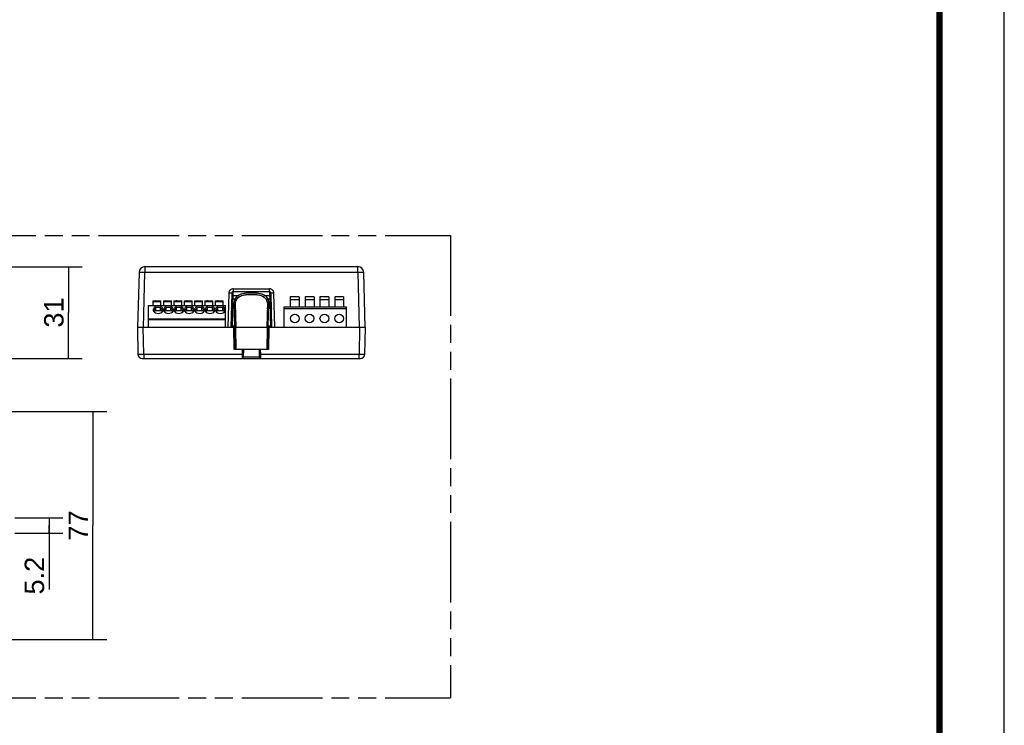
# Model space of a CAD drawing. Header units: millimetres. Extents: x 0 to 210, y 0 to 297.
# Tile 20 of 27: x 104 to 210, y 130 to 206. Entities that reach past the tile are written whole.
import ezdxf
from ezdxf.enums import TextEntityAlignment as Align

# ---------------------------------------------------------------- set-up
doc = ezdxf.new("R2010")
doc.units = ezdxf.units.MM
doc.header["$LTSCALE"] = 19.36
doc.linetypes.add('PHANTOM', pattern=[0.8, 0.45, -0.05, 0.1, -0.05, 0.1, -0.05])
doc.layers.get('0').update_dxf_attribs({"linetype": 'CONTINUOUS'})
doc.layers.add('DEFAULT_3', color=7, linetype='PHANTOM')
doc.layers.add('Z_DIM_2D', color=7, linetype='CONTINUOUS')
doc.styles.add('TEXTSTYLE_3', font='helveticaneueltw1g-ltcn.otf')
doc.dimstyles.new('DIMSTYLE_2', dxfattribs={"dimtxt": 2.1, "dimasz": 3.5, "dimexe": 1.5, "dimexo": 0, "dimgap": 0.525, "dimtad": 1, "dimdec": 3, "dimlfac": 3.125, "dimdsep": 46, "dimtxsty": 'TEXTSTYLE_3', "dimcen": 0.09, "dimclrt": 5, "dimadec": 0, "dimazin": 0, "dimtp": 0.3, "dimtm": 0.3, "dimtfac": 1, "dimtdec": 3, "dimtofl": 0, "dimtmove": 0, "dimatfit": 3, "dimfxl": 0, "dimtolj": 1, "dimarcsym": 0})
doc.dimstyles.new('DIMSTYLE_3', dxfattribs={"dimtxt": 2.1, "dimasz": 3.5, "dimexe": 1.5, "dimexo": 0, "dimgap": 0.525, "dimtad": 1, "dimdec": 3, "dimlfac": 3.125, "dimdsep": 46, "dimtxsty": 'TEXTSTYLE_3', "dimcen": 0.09, "dimclrt": 5, "dimadec": 0, "dimazin": 0, "dimtp": 0.1, "dimtm": 0.1, "dimtfac": 1, "dimtdec": 3, "dimtofl": 0, "dimtmove": 0, "dimatfit": 3, "dimfxl": 0, "dimtolj": 1, "dimarcsym": 0})

# ---------------------------------------------------------------- blocks, each defined once
blk = doc.blocks.new('*D2')
at = {"layer": 'Z_DIM_2D', "color": 2, "linetype": 'Continuous'}
for p, q in [((102.57, 163.63), (112.97, 163.63)), ((111.47, 163.63), (111.47, 151.31)), ((111.47, 138.99), (111.47, 151.31)), ((102.57, 138.99), (112.97, 138.99))]:
    blk.add_line(p, q, dxfattribs=at)
at = {"layer": 'Z_DIM_2D', "color": 5, "linetype": 'Continuous', "style": 'TEXTSTYLE_3'}
blk.add_text('77', height=2.1, rotation=90, dxfattribs=at).set_placement((110.94, 151.31), align=Align.CENTER)
blk = doc.blocks.new('_NONE')
blk = doc.blocks.new('*D3')
at = {"layer": 'Z_DIM_2D', "color": 2, "linetype": 'Continuous'}
for p, q in [((102.39, 179.3), (110.32, 179.3)), ((108.82, 179.3), (108.82, 174.34)), ((108.82, 169.38), (108.82, 174.34)), ((102.52, 169.38), (110.32, 169.38))]:
    blk.add_line(p, q, dxfattribs=at)
at = {"layer": 'Z_DIM_2D', "color": 5, "linetype": 'Continuous', "style": 'TEXTSTYLE_3'}
blk.add_text('31', height=2.1, rotation=90, dxfattribs=at).set_placement((108.29, 174.34), align=Align.CENTER)
blk = doc.blocks.new('*D5')
at = {"layer": 'Z_DIM_2D', "color": 2, "linetype": 'Continuous'}
for p, q in [((103.01, 152.14), (108.22, 152.14)), ((106.72, 152.14), (106.72, 151.31)), ((106.72, 150.48), (106.72, 151.31)), ((106.72, 151.31), (106.72, 144.41)), ((103.01, 150.48), (108.22, 150.48))]:
    blk.add_line(p, q, dxfattribs=at)
at = {"layer": 'Z_DIM_2D', "color": 5, "linetype": 'Continuous', "style": 'TEXTSTYLE_3'}
blk.add_text('5.2', height=2.1, rotation=90, dxfattribs=at).set_placement((106.19, 147.93), align=Align.RIGHT)

msp = doc.modelspace()

# ---------------------------------------------------------------- linework, layer by layer
at = {"color": 2, "linetype": 'Continuous'}
msp.add_line((210, 0), (210, 297), dxfattribs=at)
at = {"color": 9, "linetype": 'Continuous'}
for p, q in [((117.09353, 179.30478), (117.09353, 178.68153)), ((140.10953, 178.68153), (140.10953, 179.30478)), ((116.93724, 172.71278), (117.09353, 178.68153)), ((140.10953, 178.68153), (117.09353, 178.68153)), ((140.10953, 178.68153), (140.26583, 172.71278)), ((126.64081, 176.91494), (126.64081, 176.60332)), ((126.64081, 176.91494), (130.56226, 176.91494)), ((130.56226, 176.60332), (130.56226, 176.91494)), ((126.16161, 176.44813), (126.06379, 172.71278)), ((126.59705, 174.90334), (126.64081, 176.60332)), ((126.80337, 175.78478), (126.62013, 175.78478)), ((126.63031, 176.18591), (127.16412, 176.18591)), ((130.03895, 176.18591), (130.57275, 176.18591)), ((130.58294, 175.78478), (130.3997, 175.78478)), ((130.56226, 176.60332), (130.66005, 172.71283)), ((131.13927, 172.71278), (131.04146, 176.44813)), ((118.17697, 175.06592), (117.48154, 175.06592)), ((118.82554, 175.49678), (118.03513, 175.49678)), ((119.29697, 175.06592), (118.8661, 175.06592)), ((119.94554, 175.49678), (119.15513, 175.49678)), ((120.41697, 175.06592), (119.9861, 175.06592)), ((121.06554, 175.49678), (120.27513, 175.49678)), ((121.53697, 175.06592), (121.1061, 175.06592)), ((122.18554, 175.49678), (121.39513, 175.49678)), ((122.65697, 175.06592), (122.2261, 175.06592)), ((123.30554, 175.49678), (122.51513, 175.49678)), ((123.77697, 175.06592), (123.3461, 175.06592)), ((124.42554, 175.49678), (123.63513, 175.49678)), ((124.89697, 175.06592), (124.4661, 175.06592)), ((125.54554, 175.49678), (124.75513, 175.49678)), ((125.80154, 175.06592), (125.5861, 175.06592)), ((126.54302, 172.71283), (126.59705, 174.90334)), ((126.59705, 174.90334), (126.73024, 174.90334)), ((126.71809, 175.36709), (126.78427, 172.71278)), ((130.42334, 172.88601), (130.48497, 175.36709)), ((130.47283, 174.90334), (130.60602, 174.90334)), ((117.48154, 173.65564), (125.80154, 173.65564)), ((125.80154, 173.5425), (117.48154, 173.5425)), ((116.96852, 169.85473), (116.90866, 172.7128)), ((126.77973, 172.88601), (126.54755, 172.88601)), ((126.74544, 172.71278), (126.78678, 170.34478)), ((130.41628, 170.34478), (130.4576, 172.71278)), ((130.4188, 172.71278), (130.42334, 172.88601)), ((130.65551, 172.88601), (130.42334, 172.88601)), ((140.29441, 172.7128), (140.23454, 169.85473)), ((127.60957, 170.34478), (127.5993, 169.85473)), ((129.60376, 169.85473), (129.5935, 170.34478)), ((116.96852, 169.85473), (127.5993, 169.85473)), ((116.96853, 169.85473), (116.96853, 169.38478)), ((127.5993, 169.85473), (127.59274, 169.38478)), ((127.75271, 169.54143), (129.45036, 169.54143)), ((129.60376, 169.85473), (140.23454, 169.85473)), ((129.61033, 169.38478), (129.60376, 169.85473)), ((140.23454, 169.38478), (140.23454, 169.85473))]:
    msp.add_line(p, q, dxfattribs=at)
at = {"color": 7, "linetype": 'Continuous'}
for p, q in [((117.09353, 179.30478), (140.10953, 179.30478)), ((116.45375, 178.68153), (116.29745, 172.71278)), ((140.90561, 172.71278), (140.74931, 178.68153)), ((126.4815, 176.44813), (126.38368, 172.71278)), ((126.64081, 176.60332), (130.56226, 176.60332)), ((130.81938, 172.71278), (130.72157, 176.44813)), ((133.76954, 176.04078), (132.80954, 176.04078)), ((132.80954, 176.04078), (132.80954, 174.92078)), ((133.76954, 175.72078), (132.80954, 175.72078)), ((133.76954, 176.04078), (133.76954, 174.92078)), ((135.36954, 176.04078), (134.40954, 176.04078)), ((134.40954, 176.04078), (134.40954, 174.92078)), ((135.36954, 175.72078), (134.40954, 175.72078)), ((135.36954, 176.04078), (135.36954, 174.92078)), ((136.96954, 176.04078), (136.00954, 176.04078)), ((136.00954, 176.04078), (136.00954, 174.92078)), ((136.96954, 175.72078), (136.00954, 175.72078)), ((136.96954, 176.04078), (136.96954, 174.92078)), ((138.56954, 176.04078), (137.60954, 176.04078)), ((137.60954, 176.04078), (137.60954, 174.92078)), ((138.56954, 175.72078), (137.60954, 175.72078)), ((138.56954, 176.04078), (138.56954, 174.92078)), ((117.48154, 172.71278), (117.48154, 175.11278)), ((117.48154, 175.11278), (125.80154, 175.11278)), ((117.96154, 175.62478), (117.96154, 175.11278)), ((117.96154, 175.62478), (118.82554, 175.62478)), ((117.97479, 175.43278), (117.96154, 175.43278)), ((117.97479, 175.43278), (118.03513, 175.49678)), ((118.26554, 174.88878), (118.15354, 175.11278)), ((118.26554, 174.56878), (118.26554, 174.88878)), ((118.77754, 174.88878), (118.26554, 174.88878)), ((118.77754, 174.88878), (118.88954, 175.11278)), ((118.77754, 174.56878), (118.77754, 174.88878)), ((118.82554, 175.11278), (118.82554, 175.62478)), ((119.08154, 175.62478), (119.08154, 175.11278)), ((119.08154, 175.62478), (119.94554, 175.62478)), ((119.09479, 175.43278), (119.08154, 175.43278)), ((119.09479, 175.43278), (119.15513, 175.49678)), ((119.38554, 174.88878), (119.27354, 175.11278)), ((119.38554, 174.56878), (119.38554, 174.88878)), ((119.89754, 174.88878), (119.38554, 174.88878)), ((119.89754, 174.88878), (120.00954, 175.11278)), ((119.89754, 174.56878), (119.89754, 174.88878)), ((119.94554, 175.11278), (119.94554, 175.62478)), ((120.20154, 175.62478), (120.20154, 175.11278)), ((120.20154, 175.62478), (121.06554, 175.62478)), ((120.21479, 175.43278), (120.20154, 175.43278)), ((120.21479, 175.43278), (120.27513, 175.49678)), ((120.39354, 175.11278), (120.50554, 174.88878)), ((120.50554, 174.56878), (120.50554, 174.88878)), ((121.01754, 174.88878), (120.50554, 174.88878)), ((121.01754, 174.88878), (121.12954, 175.11278)), ((121.01754, 174.56878), (121.01754, 174.88878)), ((121.06554, 175.11278), (121.06554, 175.62478)), ((121.32154, 175.62478), (121.32154, 175.11278)), ((121.32154, 175.62478), (122.18554, 175.62478)), ((121.33479, 175.43278), (121.32154, 175.43278)), ((121.33479, 175.43278), (121.39513, 175.49678)), ((121.62554, 174.88878), (121.51354, 175.11278)), ((121.62554, 174.56878), (121.62554, 174.88878)), ((122.13754, 174.88878), (121.62554, 174.88878)), ((122.13754, 174.88878), (122.24954, 175.11278)), ((122.13754, 174.56878), (122.13754, 174.88878)), ((122.18554, 175.11278), (122.18554, 175.62478)), ((122.44154, 175.62478), (122.44154, 175.11278)), ((122.44154, 175.62478), (123.30554, 175.62478)), ((122.45479, 175.43278), (122.44154, 175.43278)), ((122.45479, 175.43278), (122.51513, 175.49678)), ((122.63354, 175.11278), (122.74554, 174.88878)), ((122.74554, 174.56878), (122.74554, 174.88878)), ((123.25754, 174.88878), (122.74554, 174.88878)), ((123.25754, 174.88878), (123.36954, 175.11278)), ((123.25754, 174.56878), (123.25754, 174.88878)), ((123.30554, 175.11278), (123.30554, 175.62478)), ((123.56154, 175.62478), (123.56154, 175.11278)), ((123.56154, 175.62478), (124.42554, 175.62478)), ((123.57479, 175.43278), (123.56154, 175.43278)), ((123.57479, 175.43278), (123.63513, 175.49678)), ((123.75354, 175.11278), (123.86554, 174.88878)), ((123.86554, 174.56878), (123.86554, 174.88878)), ((124.37754, 174.88878), (123.86554, 174.88878)), ((124.37754, 174.88878), (124.48954, 175.11278)), ((124.37754, 174.56878), (124.37754, 174.88878)), ((124.42554, 175.11278), (124.42554, 175.62478)), ((124.68154, 175.62478), (124.68154, 175.11278)), ((124.68154, 175.62478), (125.54554, 175.62478)), ((124.69479, 175.43278), (124.68154, 175.43278)), ((124.69479, 175.43278), (124.75513, 175.49678)), ((124.98554, 174.88878), (124.87354, 175.11278)), ((124.98554, 174.56878), (124.98554, 174.88878)), ((125.49754, 174.88878), (124.98554, 174.88878)), ((125.49754, 174.88878), (125.60954, 175.11278)), ((125.49754, 174.56878), (125.49754, 174.88878)), ((125.54554, 175.11278), (125.54554, 175.62478)), ((125.80154, 172.71278), (125.80154, 175.11278)), ((126.9436, 172.71278), (126.8774, 175.24076)), ((130.32566, 175.24076), (130.25947, 172.71278)), ((138.88954, 174.92078), (132.08954, 174.92078)), ((132.08954, 174.92078), (132.08954, 172.71278)), ((132.08954, 174.77483), (138.88954, 174.77483)), ((138.88954, 172.71278), (138.88954, 174.92078)), ((118.26554, 174.56878), (118.77754, 174.56878)), ((119.38554, 174.56878), (119.89754, 174.56878)), ((120.50554, 174.56878), (121.01754, 174.56878)), ((121.62554, 174.56878), (122.13754, 174.56878)), ((122.74554, 174.56878), (123.25754, 174.56878)), ((123.86554, 174.56878), (124.37754, 174.56878)), ((124.98554, 174.56878), (125.49754, 174.56878)), ((140.93397, 172.71278), (116.26851, 172.71278)), ((116.2688, 172.71278), (116.32866, 169.85473)), ((126.75478, 170.34478), (126.71345, 172.7128)), ((126.94678, 170.34478), (126.90545, 172.71278)), ((130.29762, 172.71278), (130.25628, 170.34478)), ((130.48962, 172.7128), (130.44828, 170.34478)), ((140.8744, 169.85473), (140.93427, 172.71278)), ((130.44828, 170.34478), (126.75478, 170.34478)), ((127.75271, 169.54143), (127.76953, 170.34478)), ((129.43353, 170.34478), (129.45036, 169.54143)), ((116.80856, 169.38478), (140.39451, 169.38478))]:
    msp.add_line(p, q, dxfattribs=at)
at = {"color": 7, "linetype": 'Continuous', "const_width": 0.7}
msp.add_lwpolyline([(203, 7), (203, 290)], dxfattribs=at)
at = {"color": 7, "linetype": 'Continuous'}
for centre in [(133.28954, 173.69554), (134.88954, 173.69554), (136.48954, 173.69554), (138.08954, 173.69554)]:
    msp.add_circle(centre, 0.47257, dxfattribs=at)
for centre, radius, start, end in [((117.09353, 178.66478), 0.64, 90, 178.5000015), ((140.10953, 178.66478), 0.64, 1.4999991, 90), ((126.64081, 176.44396), 0.15936, 89.9999663, 178.5000098), ((130.56226, 176.44396), 0.15936, 1.5000481, 90.0000337), ((118.4819, 174.09516), 0.53136, 114.0280548, 114.6144989), ((118.56118, 174.09516), 0.53136, 65.3855155, 65.9719666), ((119.6019, 174.09516), 0.53136, 114.0280548, 114.6144989), ((119.68118, 174.09516), 0.53136, 65.3855155, 65.9719666), ((120.7219, 174.09516), 0.53136, 114.0280548, 114.6144988), ((120.80118, 174.09516), 0.53136, 65.3855156, 65.9719666), ((121.8419, 174.09516), 0.53136, 114.0280548, 114.6144989), ((121.92118, 174.09516), 0.53136, 65.3855155, 65.9719666), ((122.9619, 174.09516), 0.53136, 114.0280548, 114.6144988), ((123.04118, 174.09516), 0.53136, 65.3855156, 65.9719666), ((124.0819, 174.09516), 0.53136, 114.0280548, 114.6144988), ((124.16118, 174.09516), 0.53136, 65.3855156, 65.9719666), ((125.2019, 174.09516), 0.53136, 114.0280548, 114.6144989), ((125.28118, 174.09516), 0.53136, 65.3855155, 65.9719666), ((118.30381, 174.65243), 0.33013, 206.8370482, 211.7081801), ((118.28486, 174.51988), 0.24332, 180.0550382, 192.2748304), ((118.29754, 174.52273), 0.25632, 192.2955252, 200.8957139), ((118.33576, 174.27241), 0.29858, 146.3885702, 151.3423605), ((118.35404, 174.26015), 0.32059, 140.7496142, 146.3734376), ((118.68904, 174.26015), 0.32059, 33.6265616, 39.2503864), ((118.70732, 174.27241), 0.29858, 28.6576394, 33.6114289), ((118.76243, 174.51961), 0.23911, 358.1067894, 0.0070148), ((118.73926, 174.65243), 0.33013, 328.29182, 333.1629522), ((119.42381, 174.65243), 0.33013, 206.8370482, 211.7081801), ((119.40486, 174.51988), 0.24332, 180.0550382, 192.2748304), ((119.41754, 174.52273), 0.25632, 192.2955252, 200.8957139), ((119.45576, 174.27241), 0.29858, 146.3885702, 151.3423605), ((119.47404, 174.26015), 0.32059, 140.7496142, 146.3734376), ((119.80904, 174.26015), 0.32059, 33.6265616, 39.2503864), ((119.82732, 174.27241), 0.29858, 28.6576394, 33.6114289), ((119.88243, 174.51961), 0.23911, 358.1067894, 0.0070148), ((119.85926, 174.65243), 0.33013, 328.29182, 333.1629522), ((120.54381, 174.65243), 0.33013, 206.8370422, 211.7081801), ((120.52486, 174.51988), 0.24332, 180.0550382, 192.2748304), ((120.53754, 174.52273), 0.25632, 192.2955243, 200.8956442), ((120.57576, 174.27241), 0.29858, 146.3885475, 151.3423318), ((120.59404, 174.26015), 0.32059, 140.7496145, 146.3734151), ((120.92904, 174.26015), 0.32059, 33.6265839, 39.2503859), ((120.94732, 174.27241), 0.29858, 28.6576682, 33.6114515), ((121.00243, 174.51961), 0.23911, 358.1067894, 0.0070148), ((120.97926, 174.65243), 0.33013, 328.2918199, 333.1629584), ((121.66381, 174.65243), 0.33013, 206.8370482, 211.7081801), ((121.64486, 174.51988), 0.24332, 180.0550382, 192.2748304), ((121.65754, 174.52273), 0.25632, 192.2955252, 200.8957139), ((121.69576, 174.27241), 0.29858, 146.3885702, 151.3423605), ((121.71404, 174.26015), 0.32059, 140.7496142, 146.3734376), ((122.04904, 174.26015), 0.32059, 33.6265616, 39.2503864), ((122.06732, 174.27241), 0.29858, 28.6576394, 33.6114289), ((122.12243, 174.51961), 0.23911, 358.1067894, 0.0070148), ((122.09926, 174.65243), 0.33013, 328.29182, 333.1629522), ((122.78381, 174.65243), 0.33013, 206.8370422, 211.7081801), ((122.76486, 174.51988), 0.24332, 180.0550382, 192.2748304), ((122.77754, 174.52273), 0.25632, 192.2955243, 200.8956442), ((122.81576, 174.27241), 0.29858, 146.3885475, 151.3423318), ((122.83404, 174.26015), 0.32059, 140.7496145, 146.3734151), ((123.16904, 174.26015), 0.32059, 33.6265839, 39.2503859), ((123.18732, 174.27241), 0.29858, 28.6576682, 33.6114515), ((123.24243, 174.51961), 0.23911, 358.1067894, 0.0070148), ((123.21926, 174.65243), 0.33013, 328.2918199, 333.1629584), ((123.90381, 174.65243), 0.33013, 206.8370422, 211.7081801), ((123.88486, 174.51988), 0.24332, 180.0550382, 192.2748304), ((123.89754, 174.52273), 0.25632, 192.2955243, 200.8956442), ((123.93576, 174.27241), 0.29858, 146.3885475, 151.3423318), ((123.95404, 174.26015), 0.32059, 140.7496145, 146.3734151), ((124.28904, 174.26015), 0.32059, 33.6265839, 39.2503859), ((124.30732, 174.27241), 0.29858, 28.6576682, 33.6114515), ((124.36243, 174.51961), 0.23911, 358.1067894, 0.0070148), ((124.33926, 174.65243), 0.33013, 328.2918199, 333.1629584), ((125.02381, 174.65243), 0.33013, 206.8370482, 211.7081801), ((125.00486, 174.51988), 0.24332, 180.0550382, 192.2748304), ((125.01754, 174.52273), 0.25632, 192.2955252, 200.8957139), ((125.05576, 174.27241), 0.29858, 146.3885702, 151.3423605), ((125.07404, 174.26015), 0.32059, 140.7496142, 146.3734376), ((125.40904, 174.26015), 0.32059, 33.6265616, 39.2503864), ((125.42732, 174.27241), 0.29858, 28.6576394, 33.6114289), ((125.48243, 174.51961), 0.23911, 358.1067894, 0.0070148), ((125.45926, 174.65243), 0.33013, 328.2918199, 333.162952), ((116.80856, 169.86478), 0.48, 181.1999918, 269.999982), ((127.59274, 169.54478), 0.16, 270.0000007, 358.8), ((129.61033, 169.54478), 0.16, 181.2, 270), ((140.39451, 169.86478), 0.48, 270.0000183, 358.8000081)]:
    msp.add_arc(centre, radius, start, end, dxfattribs=at)
for centre, start_param, end_param in [((118.16313, 175.49678), 0.565142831, 2.135939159), ((119.28313, 175.49678), 0.565142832, 2.135939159), ((120.40313, 175.49678), 0.565142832, 2.135939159), ((121.52313, 175.49678), 0.565142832, 2.135939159), ((122.64313, 175.49678), 0.565142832, 2.135939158), ((123.76313, 175.49678), 0.565142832, 2.135939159), ((124.88313, 175.49678), 0.565142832, 2.135939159)]:
    msp.add_ellipse(centre, major_axis=(0.17046, 0.1081), ratio=0.402129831, start_param=start_param, end_param=end_param, dxfattribs=at)
at = {"color": 9, "linetype": 'Continuous'}
for points, knots in [([(117.09354, 178.68153), (117.05195, 178.68262), (116.97038, 178.68455), (116.85194, 178.68673), (116.74277, 178.68809), (116.6471, 178.6886), (116.57745, 178.68832), (116.53129, 178.68753), (116.50435, 178.68682), (116.48365, 178.68581), (116.46745, 178.6849), (116.45982, 178.68343), (116.45378, 178.6827), (116.45375, 178.68153)], [0, 0, 0, 0, 0.19485338, 0.382249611, 0.554909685, 0.706276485, 0.830522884, 0.880952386, 0.922911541, 0.956010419, 0.979952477, 0.994547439, 1, 1, 1, 1]), ([(140.74931, 178.68153), (140.74928, 178.6827), (140.74325, 178.68343), (140.73561, 178.6849), (140.71942, 178.68581), (140.69871, 178.68682), (140.67178, 178.68753), (140.62561, 178.68832), (140.55597, 178.6886), (140.46029, 178.68809), (140.35112, 178.68673), (140.23269, 178.68455), (140.15111, 178.68262), (140.10953, 178.68153)], [0, 0, 0, 0, 0.005452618, 0.02004765, 0.043989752, 0.077088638, 0.11904778, 0.169477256, 0.293723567, 0.44509026, 0.61775026, 0.805146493, 1, 1, 1, 1]), ([(126.64081, 176.91494), (126.57948, 176.91461), (126.45553, 176.89093), (126.29796, 176.7875), (126.19035, 176.63268), (126.1637, 176.5094), (126.16161, 176.44813)], [0, 0, 0, 0, 0.250024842, 0.500038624, 0.750037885, 1, 1, 1, 1]), ([(131.04146, 176.44813), (131.03949, 176.5094), (131.01264, 176.63266), (130.90513, 176.78748), (130.74754, 176.89101), (130.62359, 176.91448), (130.56226, 176.91494)], [0, 0, 0, 0, 0.249950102, 0.4999349, 0.749963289, 1, 1, 1, 1]), ([(126.4815, 176.44813), (126.48148, 176.44762), (126.47889, 176.44721), (126.47542, 176.44655), (126.46793, 176.44606), (126.45255, 176.44529), (126.42523, 176.44479), (126.38452, 176.44457), (126.33453, 176.44487), (126.25916, 176.44584), (126.20084, 176.4471), (126.16161, 176.44813)], [0, 0, 0, 0, 0.004721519, 0.01761565, 0.039564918, 0.071193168, 0.164281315, 0.293730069, 0.453490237, 0.632323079, 1, 1, 1, 1]), ([(126.62013, 175.78478), (126.58106, 175.78512), (126.52004, 175.76725), (126.47057, 175.7097), (126.46124, 175.67467), (126.46082, 175.65845)], [0, 0, 0, 0, 0.528656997, 0.780349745, 1, 1, 1, 1]), ([(126.63031, 176.18591), (126.59087, 176.18612), (126.52852, 176.16493), (126.48055, 176.10262), (126.47147, 176.06513), (126.47101, 176.04749)], [0, 0, 0, 0, 0.513948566, 0.770064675, 1, 1, 1, 1]), ([(126.80337, 175.78478), (126.77395, 175.71873), (126.72919, 175.58159), (126.71624, 175.43776), (126.71809, 175.36709)], [0, 0, 0, 0, 0.505635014, 1, 1, 1, 1]), ([(127.16412, 176.18591), (127.08335, 176.13714), (126.93772, 176.0224), (126.83818, 175.86537), (126.80337, 175.78478)], [0, 0, 0, 0, 0.518022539, 1, 1, 1, 1]), ([(126.80337, 175.78478), (126.83861, 175.77961), (126.90463, 175.75086), (126.94705, 175.69043), (126.95459, 175.65844)], [0, 0, 0, 0, 0.520099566, 1, 1, 1, 1]), ([(126.8774, 175.24076), (126.87648, 175.27606), (126.88019, 175.4183), (126.9144, 175.55944), (126.95459, 175.65844)], [0, 0, 0, 0, 0.248383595, 1, 1, 1, 1]), ([(126.95459, 175.65844), (126.98608, 175.73603), (127.07562, 175.88706), (127.20986, 175.99983), (127.28435, 176.04749)], [0, 0, 0, 0, 0.486360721, 1, 1, 1, 1]), ([(127.16412, 176.18591), (127.17766, 176.18131), (127.23315, 176.15142), (127.27185, 176.09394), (127.28435, 176.04749)], [0, 0, 0, 0, 0.229168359, 1, 1, 1, 1]), ([(127.28435, 176.04749), (127.36545, 176.09935), (127.55553, 176.18391), (127.87401, 176.25773), (128.22849, 176.29665), (128.60152, 176.30749), (128.97455, 176.29656), (129.32902, 176.25757), (129.64751, 176.18386), (129.83762, 176.09937), (129.91872, 176.04749)], [0, 0, 0, 0, 0.106428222, 0.227341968, 0.360365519, 0.500001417, 0.639637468, 0.772662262, 0.89357557, 1, 1, 1, 1]), ([(130.03895, 176.18591), (130.02547, 176.18133), (129.96973, 176.15188), (129.93124, 176.09403), (129.91872, 176.04749)], [0, 0, 0, 0, 0.227975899, 1, 1, 1, 1]), ([(129.91872, 176.04749), (129.99287, 176.00005), (130.12716, 175.8874), (130.21684, 175.7364), (130.24848, 175.65844)], [0, 0, 0, 0, 0.511316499, 1, 1, 1, 1]), ([(130.3997, 175.78478), (130.36471, 175.86576), (130.26503, 176.02275), (130.11936, 176.13736), (130.03895, 176.18591)], [0, 0, 0, 0, 0.484300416, 1, 1, 1, 1]), ([(130.3997, 175.78478), (130.36446, 175.77961), (130.29844, 175.75086), (130.25601, 175.69043), (130.24848, 175.65844)], [0, 0, 0, 0, 0.520099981, 1, 1, 1, 1]), ([(130.24848, 175.65844), (130.26206, 175.62498), (130.30905, 175.49075), (130.32844, 175.34676), (130.32566, 175.24076)], [0, 0, 0, 0, 0.254038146, 1, 1, 1, 1]), ([(130.48497, 175.36709), (130.48682, 175.43776), (130.47388, 175.58159), (130.42912, 175.71873), (130.3997, 175.78478)], [0, 0, 0, 0, 0.494364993, 1, 1, 1, 1]), ([(130.73206, 176.04749), (130.7316, 176.06513), (130.72251, 176.10262), (130.67455, 176.16493), (130.61219, 176.18612), (130.57275, 176.18591)], [0, 0, 0, 0, 0.229935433, 0.486051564, 1, 1, 1, 1]), ([(130.74225, 175.65845), (130.74182, 175.67467), (130.7325, 175.7097), (130.68303, 175.76725), (130.62201, 175.78512), (130.58294, 175.78478)], [0, 0, 0, 0, 0.219650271, 0.471343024, 1, 1, 1, 1]), ([(131.04146, 176.44813), (131.00223, 176.4471), (130.9439, 176.44584), (130.86854, 176.44487), (130.81855, 176.44457), (130.77784, 176.44479), (130.75051, 176.44529), (130.73514, 176.44606), (130.72765, 176.44655), (130.72418, 176.44721), (130.72158, 176.44762), (130.72157, 176.44813)], [0, 0, 0, 0, 0.36767692, 0.546509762, 0.706269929, 0.835718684, 0.928806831, 0.960435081, 0.98238435, 0.995278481, 1, 1, 1, 1]), ([(126.43774, 174.77701), (126.43816, 174.79324), (126.44749, 174.82827), (126.49696, 174.88582), (126.55798, 174.90368), (126.59705, 174.90334)], [0, 0, 0, 0, 0.219650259, 0.471343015, 1, 1, 1, 1]), ([(126.8774, 175.24076), (126.87698, 175.25699), (126.86765, 175.29202), (126.81818, 175.34957), (126.75716, 175.36743), (126.71809, 175.36709)], [0, 0, 0, 0, 0.219649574, 0.471341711, 1, 1, 1, 1]), ([(126.73024, 174.90334), (126.76931, 174.90368), (126.83033, 174.88582), (126.8798, 174.82826), (126.88912, 174.79323), (126.88955, 174.77701)], [0, 0, 0, 0, 0.528658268, 0.780350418, 1, 1, 1, 1]), ([(130.31352, 174.77701), (130.31395, 174.79323), (130.32327, 174.82826), (130.37274, 174.88582), (130.43376, 174.90368), (130.47283, 174.90334)], [0, 0, 0, 0, 0.219649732, 0.471341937, 1, 1, 1, 1]), ([(130.48497, 175.36709), (130.4459, 175.36743), (130.38488, 175.34957), (130.33541, 175.29202), (130.32609, 175.25699), (130.32566, 175.24076)], [0, 0, 0, 0, 0.528658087, 0.780350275, 1, 1, 1, 1]), ([(130.60602, 174.90334), (130.64509, 174.90368), (130.70611, 174.88582), (130.75558, 174.82827), (130.7649, 174.79324), (130.76533, 174.77701)], [0, 0, 0, 0, 0.528656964, 0.780349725, 1, 1, 1, 1]), ([(126.54755, 172.88601), (126.52801, 172.88652), (126.49898, 172.88717), (126.46141, 172.88776), (126.43659, 172.88797), (126.41611, 172.8881), (126.40293, 172.88775), (126.39472, 172.88778), (126.39168, 172.8871), (126.38827, 172.88775), (126.38824, 172.88684)], [0, 0, 0, 0, 0.36787914, 0.546813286, 0.706659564, 0.836165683, 0.929270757, 0.960885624, 0.982800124, 1, 1, 1, 1]), ([(126.93904, 172.88684), (126.93902, 172.88775), (126.93561, 172.8871), (126.93257, 172.88778), (126.92435, 172.88775), (126.91117, 172.8881), (126.89069, 172.88797), (126.86587, 172.88776), (126.82831, 172.88717), (126.79927, 172.88652), (126.77973, 172.88601)], [0, 0, 0, 0, 0.01719989, 0.039114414, 0.070729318, 0.163834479, 0.293340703, 0.453187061, 0.632121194, 1, 1, 1, 1]), ([(130.42334, 172.88601), (130.4038, 172.88652), (130.37476, 172.88717), (130.3372, 172.88776), (130.31237, 172.88797), (130.2919, 172.8881), (130.27871, 172.88775), (130.2705, 172.88778), (130.26746, 172.8871), (130.26405, 172.88775), (130.26403, 172.88684)], [0, 0, 0, 0, 0.367878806, 0.546812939, 0.706659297, 0.836165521, 0.929270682, 0.960885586, 0.98280011, 1, 1, 1, 1]), ([(130.81482, 172.88684), (130.8148, 172.88775), (130.81139, 172.8871), (130.80835, 172.88778), (130.80014, 172.88775), (130.78695, 172.8881), (130.76648, 172.88797), (130.74166, 172.88776), (130.70409, 172.88717), (130.67505, 172.88652), (130.65551, 172.88601)], [0, 0, 0, 0, 0.017197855, 0.039111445, 0.070725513, 0.16382954, 0.293335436, 0.453182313, 0.632117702, 1, 1, 1, 1]), ([(127.5993, 169.85473), (127.61892, 169.85432), (127.64808, 169.85382), (127.6858, 169.85341), (127.71073, 169.85333), (127.73129, 169.85332), (127.74452, 169.85373), (127.75277, 169.85375), (127.75582, 169.85445), (127.75925, 169.85381), (127.75927, 169.85473)], [0, 0, 0, 0, 0.367870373, 0.546805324, 0.706654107, 0.836162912, 0.92926989, 0.960885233, 0.982799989, 1, 1, 1, 1]), ([(129.4438, 169.85473), (129.44382, 169.85381), (129.44724, 169.85445), (129.45029, 169.85375), (129.45854, 169.85373), (129.47178, 169.85332), (129.49234, 169.85333), (129.51726, 169.85341), (129.55498, 169.85382), (129.58414, 169.85432), (129.60376, 169.85473)], [0, 0, 0, 0, 0.017200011, 0.039114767, 0.070730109, 0.163837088, 0.293345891, 0.453194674, 0.632129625, 1, 1, 1, 1])]:
    msp.add_open_spline(points, degree=3, knots=knots, dxfattribs=at)
at = {"color": 7, "linetype": 'Continuous'}
for points, knots in [([(130.03895, 176.18591), (129.95027, 176.23989), (129.74223, 176.32612), (129.39583, 176.40166), (129.00926, 176.44379), (128.6014, 176.45754), (128.19356, 176.44387), (127.807, 176.40181), (127.46077, 176.32605), (127.25267, 176.24004), (127.16412, 176.18591)], [0, 0, 0, 0, 0.105479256, 0.226262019, 0.359480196, 0.500035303, 0.64059619, 0.773812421, 0.894547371, 1, 1, 1, 1]), ([(118.23094, 174.95796), (118.18192, 174.93606), (118.09385, 174.8822), (118.00004, 174.76676), (117.96628, 174.63066), (117.98952, 174.54241), (118.00924, 174.50339)], [0, 0, 0, 0, 0.284322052, 0.537355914, 0.768476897, 1, 1, 1, 1]), ([(118.26554, 174.80675), (118.23272, 174.79212), (118.17225, 174.75765), (118.09936, 174.68863), (118.05251, 174.60775), (118.04154, 174.54831), (118.04154, 174.51964)], [0, 0, 0, 0, 0.280882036, 0.538942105, 0.775926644, 1, 1, 1, 1]), ([(118.10578, 174.46299), (118.11542, 174.4748), (118.1597, 174.52211), (118.21566, 174.55766), (118.26058, 174.57824)], [0, 0, 0, 0, 0.235789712, 1, 1, 1, 1]), ([(119.00154, 174.51964), (119.00153, 174.54831), (118.99056, 174.60775), (118.94372, 174.68863), (118.87082, 174.75765), (118.81036, 174.79212), (118.77754, 174.80675)], [0, 0, 0, 0, 0.22407334, 0.461057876, 0.719117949, 1, 1, 1, 1]), ([(118.78249, 174.57824), (118.79808, 174.5711), (118.85545, 174.54142), (118.90727, 174.49978), (118.93729, 174.46299)], [0, 0, 0, 0, 0.265284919, 1, 1, 1, 1]), ([(119.03383, 174.50339), (119.05355, 174.54241), (119.07679, 174.63066), (119.04304, 174.76676), (118.94922, 174.8822), (118.86115, 174.93606), (118.81213, 174.95796)], [0, 0, 0, 0, 0.231523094, 0.462644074, 0.715677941, 1, 1, 1, 1]), ([(119.35094, 174.95796), (119.30192, 174.93606), (119.21385, 174.8822), (119.12004, 174.76676), (119.08628, 174.63066), (119.10952, 174.54241), (119.12924, 174.50339)], [0, 0, 0, 0, 0.284322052, 0.537355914, 0.768476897, 1, 1, 1, 1]), ([(119.38554, 174.80675), (119.35272, 174.79212), (119.29225, 174.75765), (119.21936, 174.68863), (119.17251, 174.60775), (119.16154, 174.54831), (119.16154, 174.51964)], [0, 0, 0, 0, 0.280882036, 0.538942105, 0.775926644, 1, 1, 1, 1]), ([(119.22578, 174.46299), (119.23542, 174.4748), (119.2797, 174.52211), (119.33566, 174.55766), (119.38058, 174.57824)], [0, 0, 0, 0, 0.235789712, 1, 1, 1, 1]), ([(120.12154, 174.51964), (120.12153, 174.54831), (120.11056, 174.60775), (120.06372, 174.68863), (119.99082, 174.75765), (119.93036, 174.79212), (119.89754, 174.80675)], [0, 0, 0, 0, 0.22407334, 0.461057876, 0.719117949, 1, 1, 1, 1]), ([(119.90249, 174.57824), (119.91808, 174.5711), (119.97545, 174.54142), (120.02727, 174.49978), (120.05729, 174.46299)], [0, 0, 0, 0, 0.265284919, 1, 1, 1, 1]), ([(120.15383, 174.50339), (120.17355, 174.54241), (120.19679, 174.63066), (120.16304, 174.76676), (120.06922, 174.8822), (119.98115, 174.93606), (119.93213, 174.95796)], [0, 0, 0, 0, 0.231523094, 0.462644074, 0.715677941, 1, 1, 1, 1]), ([(120.47094, 174.95796), (120.42192, 174.93606), (120.33385, 174.8822), (120.24004, 174.76676), (120.20628, 174.63066), (120.22952, 174.54241), (120.24924, 174.50339)], [0, 0, 0, 0, 0.284322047, 0.53735591, 0.768476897, 1, 1, 1, 1]), ([(120.50554, 174.80675), (120.47272, 174.79212), (120.41225, 174.75765), (120.33936, 174.68863), (120.29251, 174.60775), (120.28154, 174.54831), (120.28154, 174.51964)], [0, 0, 0, 0, 0.280882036, 0.538942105, 0.775926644, 1, 1, 1, 1]), ([(120.34578, 174.46299), (120.35542, 174.4748), (120.3997, 174.52211), (120.45566, 174.55766), (120.50058, 174.57824)], [0, 0, 0, 0, 0.235789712, 1, 1, 1, 1]), ([(121.24154, 174.51964), (121.24153, 174.54831), (121.23056, 174.60775), (121.18372, 174.68863), (121.11082, 174.75765), (121.05036, 174.79212), (121.01754, 174.80675)], [0, 0, 0, 0, 0.22407334, 0.461057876, 0.719117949, 1, 1, 1, 1]), ([(121.02249, 174.57824), (121.03808, 174.5711), (121.09545, 174.54142), (121.14727, 174.49978), (121.17729, 174.46299)], [0, 0, 0, 0, 0.265284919, 1, 1, 1, 1]), ([(121.27383, 174.50339), (121.29355, 174.54241), (121.31679, 174.63066), (121.28304, 174.76676), (121.18922, 174.8822), (121.10115, 174.93606), (121.05213, 174.95796)], [0, 0, 0, 0, 0.23152309, 0.462644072, 0.715677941, 1, 1, 1, 1]), ([(121.59094, 174.95796), (121.54192, 174.93606), (121.45385, 174.8822), (121.36004, 174.76676), (121.32628, 174.63066), (121.34952, 174.54241), (121.36924, 174.50339)], [0, 0, 0, 0, 0.284322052, 0.537355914, 0.768476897, 1, 1, 1, 1]), ([(121.62554, 174.80675), (121.59272, 174.79212), (121.53225, 174.75765), (121.45936, 174.68863), (121.41251, 174.60775), (121.40154, 174.54831), (121.40154, 174.51964)], [0, 0, 0, 0, 0.280882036, 0.538942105, 0.775926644, 1, 1, 1, 1]), ([(121.46578, 174.46299), (121.47542, 174.4748), (121.5197, 174.52211), (121.57566, 174.55766), (121.62058, 174.57824)], [0, 0, 0, 0, 0.235789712, 1, 1, 1, 1]), ([(122.36154, 174.51964), (122.36153, 174.54831), (122.35056, 174.60775), (122.30372, 174.68863), (122.23082, 174.75765), (122.17036, 174.79212), (122.13754, 174.80675)], [0, 0, 0, 0, 0.22407334, 0.461057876, 0.719117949, 1, 1, 1, 1]), ([(122.14249, 174.57824), (122.15808, 174.5711), (122.21545, 174.54142), (122.26727, 174.49978), (122.29729, 174.46299)], [0, 0, 0, 0, 0.265284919, 1, 1, 1, 1]), ([(122.39383, 174.50339), (122.41355, 174.54241), (122.43679, 174.63066), (122.40304, 174.76676), (122.30922, 174.8822), (122.22115, 174.93606), (122.17213, 174.95796)], [0, 0, 0, 0, 0.231523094, 0.462644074, 0.715677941, 1, 1, 1, 1]), ([(122.71094, 174.95796), (122.66192, 174.93606), (122.57385, 174.8822), (122.48004, 174.76676), (122.44628, 174.63066), (122.46952, 174.54241), (122.48924, 174.50339)], [0, 0, 0, 0, 0.284322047, 0.53735591, 0.768476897, 1, 1, 1, 1]), ([(122.74554, 174.80675), (122.71272, 174.79212), (122.65225, 174.75765), (122.57936, 174.68863), (122.53251, 174.60775), (122.52154, 174.54831), (122.52154, 174.51964)], [0, 0, 0, 0, 0.280882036, 0.538942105, 0.775926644, 1, 1, 1, 1]), ([(122.58578, 174.46299), (122.59542, 174.4748), (122.6397, 174.52211), (122.69566, 174.55766), (122.74058, 174.57824)], [0, 0, 0, 0, 0.235789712, 1, 1, 1, 1]), ([(123.48154, 174.51964), (123.48153, 174.54831), (123.47056, 174.60775), (123.42372, 174.68863), (123.35082, 174.75765), (123.29036, 174.79212), (123.25754, 174.80675)], [0, 0, 0, 0, 0.22407334, 0.461057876, 0.719117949, 1, 1, 1, 1]), ([(123.26249, 174.57824), (123.27808, 174.5711), (123.33545, 174.54142), (123.38727, 174.49978), (123.41729, 174.46299)], [0, 0, 0, 0, 0.265284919, 1, 1, 1, 1]), ([(123.51383, 174.50339), (123.53355, 174.54241), (123.55679, 174.63066), (123.52304, 174.76676), (123.42922, 174.8822), (123.34115, 174.93606), (123.29213, 174.95796)], [0, 0, 0, 0, 0.23152309, 0.462644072, 0.715677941, 1, 1, 1, 1]), ([(123.83094, 174.95796), (123.78192, 174.93606), (123.69385, 174.8822), (123.60004, 174.76676), (123.56628, 174.63066), (123.58952, 174.54241), (123.60924, 174.50339)], [0, 0, 0, 0, 0.284322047, 0.53735591, 0.768476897, 1, 1, 1, 1]), ([(123.86554, 174.80675), (123.83272, 174.79212), (123.77225, 174.75765), (123.69936, 174.68863), (123.65251, 174.60775), (123.64154, 174.54831), (123.64154, 174.51964)], [0, 0, 0, 0, 0.280882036, 0.538942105, 0.775926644, 1, 1, 1, 1]), ([(123.70578, 174.46299), (123.71542, 174.4748), (123.7597, 174.52211), (123.81566, 174.55766), (123.86058, 174.57824)], [0, 0, 0, 0, 0.235789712, 1, 1, 1, 1]), ([(124.60154, 174.51964), (124.60153, 174.54831), (124.59056, 174.60775), (124.54372, 174.68863), (124.47082, 174.75765), (124.41036, 174.79212), (124.37754, 174.80675)], [0, 0, 0, 0, 0.22407334, 0.461057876, 0.719117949, 1, 1, 1, 1]), ([(124.38249, 174.57824), (124.39808, 174.5711), (124.45545, 174.54142), (124.50727, 174.49978), (124.53729, 174.46299)], [0, 0, 0, 0, 0.265284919, 1, 1, 1, 1]), ([(124.63383, 174.50339), (124.65355, 174.54241), (124.67679, 174.63066), (124.64304, 174.76676), (124.54922, 174.8822), (124.46115, 174.93606), (124.41213, 174.95796)], [0, 0, 0, 0, 0.23152309, 0.462644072, 0.715677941, 1, 1, 1, 1]), ([(124.95094, 174.95796), (124.90192, 174.93606), (124.81385, 174.8822), (124.72004, 174.76676), (124.68628, 174.63066), (124.70952, 174.54241), (124.72924, 174.50339)], [0, 0, 0, 0, 0.284322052, 0.537355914, 0.768476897, 1, 1, 1, 1]), ([(124.98554, 174.80675), (124.95272, 174.79212), (124.89225, 174.75765), (124.81936, 174.68863), (124.77251, 174.60775), (124.76154, 174.54831), (124.76154, 174.51964)], [0, 0, 0, 0, 0.280882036, 0.538942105, 0.775926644, 1, 1, 1, 1]), ([(124.82578, 174.46299), (124.83542, 174.4748), (124.8797, 174.52211), (124.93566, 174.55766), (124.98058, 174.57824)], [0, 0, 0, 0, 0.235789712, 1, 1, 1, 1]), ([(125.72154, 174.51964), (125.72153, 174.54831), (125.71056, 174.60775), (125.66372, 174.68863), (125.59082, 174.75765), (125.53036, 174.79212), (125.49754, 174.80675)], [0, 0, 0, 0, 0.22407334, 0.461057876, 0.719117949, 1, 1, 1, 1]), ([(125.50249, 174.57824), (125.51808, 174.5711), (125.57545, 174.54142), (125.62727, 174.49978), (125.65729, 174.46299)], [0, 0, 0, 0, 0.265284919, 1, 1, 1, 1]), ([(125.75383, 174.50339), (125.77355, 174.54241), (125.79679, 174.63066), (125.76304, 174.76676), (125.66922, 174.8822), (125.58115, 174.93606), (125.53213, 174.95796)], [0, 0, 0, 0, 0.231523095, 0.462644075, 0.715677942, 1, 1, 1, 1]), ([(118.02296, 174.47891), (118.06877, 174.4047), (118.22926, 174.28339), (118.42003, 174.24811), (118.52154, 174.24811)], [0, 0, 0, 0, 0.462143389, 1, 1, 1, 1]), ([(118.52154, 174.24811), (118.62304, 174.24811), (118.81381, 174.28339), (118.9743, 174.4047), (119.02011, 174.47891)], [0, 0, 0, 0, 0.537856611, 1, 1, 1, 1]), ([(119.14296, 174.47891), (119.18877, 174.4047), (119.34926, 174.28339), (119.54003, 174.24811), (119.64154, 174.24811)], [0, 0, 0, 0, 0.462143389, 1, 1, 1, 1]), ([(119.64154, 174.24811), (119.74304, 174.24811), (119.93381, 174.28339), (120.0943, 174.4047), (120.14011, 174.47891)], [0, 0, 0, 0, 0.537856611, 1, 1, 1, 1]), ([(120.26296, 174.47891), (120.30877, 174.4047), (120.46926, 174.28339), (120.66003, 174.24811), (120.76154, 174.24811)], [0, 0, 0, 0, 0.462143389, 1, 1, 1, 1]), ([(120.76154, 174.24811), (120.86304, 174.24811), (121.05381, 174.28339), (121.2143, 174.4047), (121.26011, 174.47891)], [0, 0, 0, 0, 0.537856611, 1, 1, 1, 1]), ([(121.38296, 174.47891), (121.42877, 174.4047), (121.58926, 174.28339), (121.78003, 174.24811), (121.88154, 174.24811)], [0, 0, 0, 0, 0.462143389, 1, 1, 1, 1]), ([(121.88154, 174.24811), (121.98304, 174.24811), (122.17381, 174.28339), (122.3343, 174.4047), (122.38011, 174.47891)], [0, 0, 0, 0, 0.537856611, 1, 1, 1, 1]), ([(122.50296, 174.47891), (122.54877, 174.4047), (122.70926, 174.28339), (122.90003, 174.24811), (123.00154, 174.24811)], [0, 0, 0, 0, 0.462143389, 1, 1, 1, 1]), ([(123.00154, 174.24811), (123.10304, 174.24811), (123.29381, 174.28339), (123.4543, 174.4047), (123.50011, 174.47891)], [0, 0, 0, 0, 0.537856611, 1, 1, 1, 1]), ([(123.62296, 174.47891), (123.66877, 174.4047), (123.82926, 174.28339), (124.02003, 174.24811), (124.12154, 174.24811)], [0, 0, 0, 0, 0.462143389, 1, 1, 1, 1]), ([(124.12154, 174.24811), (124.22304, 174.24811), (124.41381, 174.28339), (124.5743, 174.4047), (124.62011, 174.47891)], [0, 0, 0, 0, 0.537856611, 1, 1, 1, 1]), ([(124.74296, 174.47891), (124.78877, 174.4047), (124.94926, 174.28339), (125.14003, 174.24811), (125.24154, 174.24811)], [0, 0, 0, 0, 0.462143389, 1, 1, 1, 1]), ([(125.24154, 174.24811), (125.34304, 174.24811), (125.53381, 174.28339), (125.6943, 174.4047), (125.74011, 174.47891)], [0, 0, 0, 0, 0.537856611, 1, 1, 1, 1]), ([(116.32866, 169.85473), (116.32869, 169.85361), (116.3349, 169.85343), (116.34227, 169.85188), (116.35857, 169.85137), (116.37921, 169.85047), (116.40616, 169.84993), (116.45232, 169.84929), (116.52198, 169.84907), (116.61767, 169.84947), (116.72687, 169.85057), (116.84533, 169.85231), (116.92693, 169.85386), (116.96852, 169.85473)], [0, 0, 0, 0, 0.005234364, 0.019757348, 0.043665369, 0.076749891, 0.118707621, 0.16914563, 0.293431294, 0.444858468, 0.617591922, 0.805068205, 1, 1, 1, 1]), ([(140.23454, 169.85473), (140.27613, 169.85386), (140.35773, 169.85231), (140.4762, 169.85057), (140.58539, 169.84947), (140.68108, 169.84907), (140.75074, 169.84929), (140.7969, 169.84993), (140.82385, 169.85047), (140.84449, 169.85137), (140.8608, 169.85188), (140.86817, 169.85343), (140.87438, 169.85361), (140.8744, 169.85473)], [0, 0, 0, 0, 0.194930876, 0.382406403, 0.555139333, 0.706566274, 0.830852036, 0.881290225, 0.923248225, 0.956333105, 0.98024157, 0.994765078, 1, 1, 1, 1])]:
    msp.add_open_spline(points, degree=3, knots=knots, dxfattribs=at)
for points in [[(118.98499, 174.43131), (118.99474, 174.45687), (119.0005, 174.48437), (119.00141, 174.51171)], [(120.10499, 174.43131), (120.11474, 174.45687), (120.1205, 174.48437), (120.12141, 174.51171)], [(121.225, 174.43131), (121.23474, 174.45687), (121.2405, 174.48437), (121.24141, 174.51171)], [(122.34499, 174.43131), (122.35474, 174.45687), (122.3605, 174.48437), (122.36141, 174.51171)], [(123.465, 174.43131), (123.47474, 174.45687), (123.4805, 174.48437), (123.48141, 174.51171)], [(124.585, 174.43131), (124.59474, 174.45687), (124.6005, 174.48437), (124.60141, 174.51171)], [(125.70499, 174.43131), (125.71474, 174.45687), (125.7205, 174.48437), (125.72141, 174.51171)]]:
    msp.add_open_spline(points, degree=3, dxfattribs=at)
at = {"layer": 'DEFAULT_3', "color": 91, "linetype": 'PHANTOM', "true_color": 0x80ff80}
for p, q in [((50.12864, 182.68), (150.12864, 182.68)), ((150.12864, 182.68), (150.12864, 132.68)), ((50.12864, 132.68), (150.12864, 132.68))]:
    msp.add_line(p, q, dxfattribs=at)

# ---------------------------------------------------------------- dimensions: what is measured, and where the dimension line sits
at = {"layer": 'Z_DIM_2D', "color": 2, "linetype": 'Continuous'}
for base, p1, p2, dimstyle, picture, middle in [((108.81617, 169.38478), (102.39434, 179.30478), (102.51935, 169.38478), 'DIMSTYLE_2', '*D3', (108.81617, 174.12146)), ((111.46603, 138.98954), (102.56652, 163.62954), (102.56652, 138.98954), 'DIMSTYLE_2', '*D2', (111.46603, 151.30953)), ((106.71605, 150.47754), (103.00951, 152.14154), (103.00951, 150.47754), 'DIMSTYLE_3', '*D5', (106.71605, 146.16122))]:
    dim = msp.add_linear_dim(base=base, p1=p1, p2=p2, angle=270, dimstyle=dimstyle, override={"dimblk1": 'NONE', "dimblk2": 'NONE', "dimsah": 1}, dxfattribs=at)
    dim.commit()
    dim.dimension.update_dxf_attribs({"geometry": picture, "text_midpoint": middle, "dimtype": 160})

doc.saveas('drawing.dxf')
